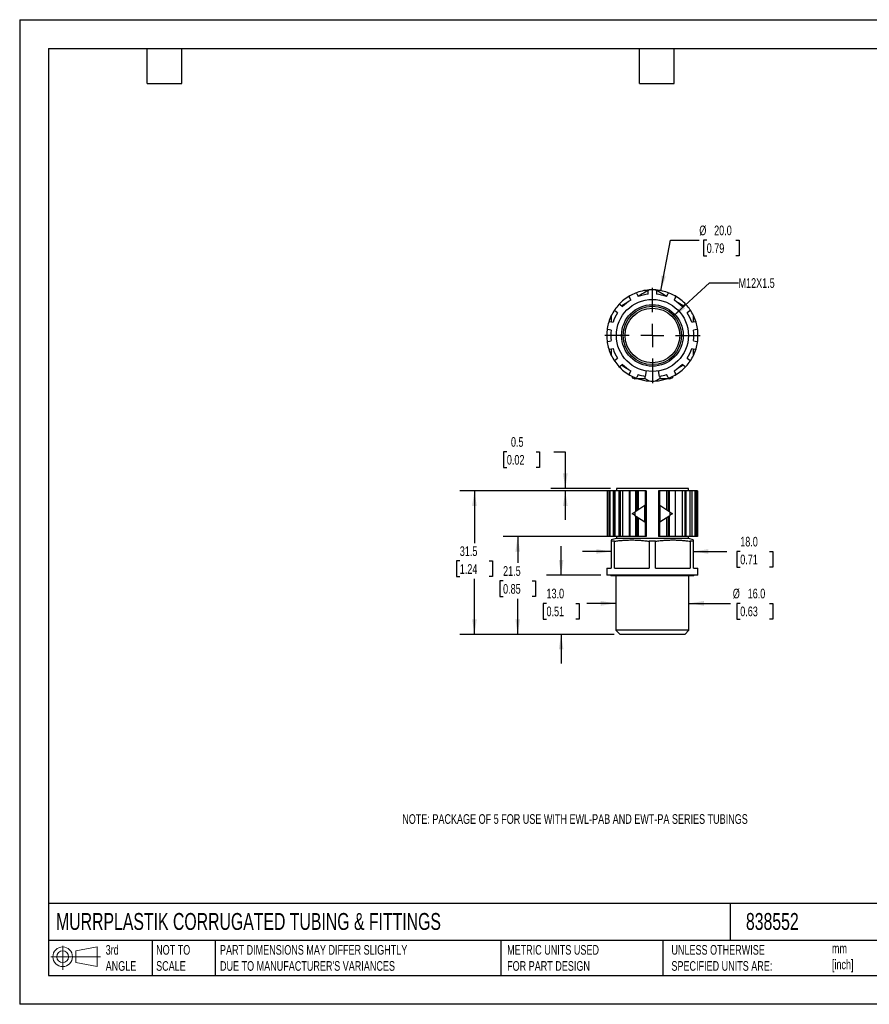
# Model space of a CAD drawing. Header units: millimetres. Extents: x 0 to 279, y 0 to 216.
# Tile 1 of 2: x 0 to 186, y 0 to 216. Entities that reach past the tile are written whole.
import ezdxf

# ---------------------------------------------------------------- set-up
doc = ezdxf.new("R2010")
doc.units = ezdxf.units.MM
doc.layers.add('DIMENSIONS', color=140, linetype='Continuous', lineweight=25)
doc.layers.add('TEXT', color=140, linetype='Continuous', lineweight=25)
doc.styles.add('SLDTEXTSTYLE0', font='TXT', dxfattribs={"width": 0.7})
doc.dimstyles.new('SLDDIMSTYLE0', dxfattribs={"dimtxt": 2.158008, "dimasz": 3.302, "dimexe": 0, "dimexo": 0.0625, "dimgap": 0.539502, "dimtad": 0, "dimtih": 1, "dimtoh": 1, "dimdec": 1, "dimrnd": 1e-09, "dimzin": 4, "dimdsep": 46, "dimtxsty": 'SLDTEXTSTYLE0', "dimsah": 1, "dimcen": 0.09, "dimadec": 0, "dimazin": 1, "dimtfac": 1, "dimtdec": 1, "dimtmove": 0, "dimatfit": 0, "dimfxl": 0, "dimfrac": 2, "dimtolj": 1, "dimtzin": 12, "dimarcsym": 0})
doc.dimstyles.new('SLDDIMSTYLE1', dxfattribs={"dimtxt": 2.158008, "dimasz": 3.302, "dimexe": 0, "dimexo": 0.0625, "dimgap": 0.539502, "dimtad": 0, "dimtih": 1, "dimtoh": 1, "dimdec": 1, "dimrnd": 1e-09, "dimzin": 12, "dimdsep": 46, "dimtxsty": 'SLDTEXTSTYLE0', "dimsah": 1, "dimcen": 0.09, "dimadec": 0, "dimazin": 3, "dimtfac": 1, "dimtdec": 1, "dimtofl": 0, "dimtmove": 0, "dimatfit": 3, "dimfxl": 0, "dimfrac": 2, "dimtolj": 1, "dimtzin": 12, "dimarcsym": 0})
doc.dimstyles.new('SLDDIMSTYLE2', dxfattribs={"dimtxt": 2.158008, "dimasz": 3.302, "dimexe": 0, "dimexo": 0.0625, "dimgap": 0.539502, "dimtad": 0, "dimtih": 1, "dimtoh": 1, "dimdec": 1, "dimrnd": 1e-09, "dimdsep": 46, "dimtxsty": 'SLDTEXTSTYLE0', "dimsah": 1, "dimcen": 0.09, "dimadec": 0, "dimazin": 2, "dimtfac": 1, "dimtdec": 1, "dimtmove": 0, "dimatfit": 0, "dimfxl": 0, "dimfrac": 2, "dimtolj": 1, "dimtzin": 12, "dimarcsym": 0})
doc.dimstyles.new('SLDDIMSTYLE3', dxfattribs={"dimtxt": 2.158008, "dimasz": 3.302, "dimexe": 0, "dimexo": 0.0625, "dimgap": 0.539502, "dimtad": 0, "dimtih": 1, "dimtoh": 1, "dimdec": 1, "dimrnd": 1e-09, "dimzin": 12, "dimdsep": 46, "dimtxsty": 'SLDTEXTSTYLE0', "dimsah": 1, "dimcen": 0, "dimadec": 0, "dimazin": 3, "dimtfac": 1, "dimtdec": 1, "dimtofl": 0, "dimtmove": 0, "dimatfit": 3, "dimfxl": 0, "dimfrac": 2, "dimtolj": 1, "dimtzin": 12, "dimarcsym": 0})
doc.dimstyles.new('SLDDIMSTYLE4', dxfattribs={"dimtxt": 2.158008, "dimasz": 3.302, "dimexe": 0, "dimexo": 0.0625, "dimgap": 0.539502, "dimtad": 0, "dimtih": 1, "dimtoh": 1, "dimdec": 1, "dimrnd": 1e-09, "dimzin": 4, "dimdsep": 46, "dimtxsty": 'SLDTEXTSTYLE0', "dimsah": 1, "dimcen": 0, "dimadec": 0, "dimazin": 1, "dimtfac": 1, "dimtdec": 1, "dimtofl": 0, "dimtmove": 0, "dimatfit": 3, "dimfxl": 0, "dimfrac": 2, "dimtolj": 1, "dimtzin": 12, "dimarcsym": 0})

# ---------------------------------------------------------------- blocks, each defined once
blk = doc.blocks.new('Block11')
at = {"color": 7, "linetype": 'Continuous', "lineweight": 18}
for p, q in [((2.59, 5.31), (2.59, 0)), ((5.48, 4.17), (10.18, 5.03)), ((10.18, 5.03), (10.18, 0.73)), ((0, 2.88), (10.87, 2.88)), ((5.48, 1.6), (5.48, 4.17)), ((5.48, 1.6), (10.18, 0.73))]:
    blk.add_line(p, q, dxfattribs=at)
for radius in [2.15, 1.29]:
    blk.add_circle((2.59, 2.88), radius, dxfattribs=at)
blk = doc.blocks.new('Block12')
at = {"color": 7, "linetype": 'Continuous'}
blk.add_blockref('Block11', (0, 0), dxfattribs=at)
blk = doc.blocks.new('_D')
at = {"layer": 'DIMENSIONS'}
for p, q in [((129.7, 99.3), (123.35, 99.3)), ((147.7, 99.3), (155.04, 99.3)), ((157.96, 99.3), (157.24, 99.3)), ((157.24, 99.3), (157.24, 95.87)), ((164.38, 99.3), (165.1, 99.3)), ((165.1, 99.3), (165.1, 95.87)), ((157.24, 95.87), (157.96, 95.87)), ((165.1, 95.87), (164.38, 95.87))]:
    blk.add_line(p, q, dxfattribs=at)
for points in [[(129.7, 99.3), (126.4, 99.81), (126.4, 98.79)], [(147.7, 99.3), (151, 98.79), (151, 99.81)]]:
    blk.add_solid(points, dxfattribs=at)
at = {"layer": 'DIMENSIONS', "char_height": 2.117, "attachment_point": 1, "style": 'SLDTEXTSTYLE0'}
for s, insert in [('18.0', (157.96, 102.51)), ('0.71', (157.96, 98.6))]:
    blk.add_mtext(s, dxfattribs=dict(at, insert=insert))
blk = doc.blocks.new('_D_1')
at = {"layer": 'DIMENSIONS'}
for p, q in [((118.69, 94.11), (118.69, 100.46)), ((127.43, 94.11), (115.52, 94.11)), ((115.49, 87.92), (114.76, 87.92)), ((114.76, 87.92), (114.76, 84.49)), ((121.9, 87.92), (122.62, 87.92)), ((122.62, 87.92), (122.62, 84.49)), ((114.76, 84.49), (115.49, 84.49)), ((122.62, 84.49), (121.9, 84.49)), ((130.35, 81.11), (115.52, 81.11)), ((118.69, 81.11), (118.69, 74.76))]:
    blk.add_line(p, q, dxfattribs=at)
for points in [[(118.69, 94.11), (119.2, 97.41), (118.19, 97.41)], [(118.69, 81.11), (118.19, 77.81), (119.2, 77.81)]]:
    blk.add_solid(points, dxfattribs=at)
at = {"layer": 'DIMENSIONS', "char_height": 2.117, "attachment_point": 1, "style": 'SLDTEXTSTYLE0'}
for s, insert in [('13.0', (115.49, 91.13)), ('0.51', (115.49, 87.22))]:
    blk.add_mtext(s, dxfattribs=dict(at, insert=insert))
blk = doc.blocks.new('_D_2')
at = {"layer": 'DIMENSIONS'}
for p, q in [((128.8, 102.58), (106, 102.58)), ((109.18, 102.58), (109.18, 96.77)), ((105.97, 92.85), (105.24, 92.85)), ((105.24, 92.85), (105.24, 89.42)), ((112.38, 92.85), (113.11, 92.85)), ((113.11, 92.85), (113.11, 89.42)), ((105.24, 89.42), (105.97, 89.42)), ((109.18, 81.11), (109.18, 88.94)), ((113.11, 89.42), (112.38, 89.42)), ((130.35, 81.11), (106, 81.11))]:
    blk.add_line(p, q, dxfattribs=at)
for points in [[(109.18, 102.58), (108.67, 99.28), (109.68, 99.28)], [(109.18, 81.11), (109.68, 84.41), (108.67, 84.41)]]:
    blk.add_solid(points, dxfattribs=at)
at = {"layer": 'DIMENSIONS', "char_height": 2.117, "attachment_point": 1, "style": 'SLDTEXTSTYLE0'}
for s, insert in [('21.5', (105.97, 96.07)), ('0.85', (105.97, 92.15))]:
    blk.add_mtext(s, dxfattribs=dict(at, insert=insert))
blk = doc.blocks.new('_D_3')
at = {"layer": 'DIMENSIONS'}
for p, q in [((130.08, 112.58), (96.51, 112.58)), ((99.69, 112.58), (99.69, 101.13)), ((96.48, 97.21), (95.76, 97.21)), ((95.76, 97.21), (95.76, 93.78)), ((102.89, 97.21), (103.62, 97.21)), ((103.62, 97.21), (103.62, 93.78)), ((95.76, 93.78), (96.48, 93.78)), ((99.69, 81.11), (99.69, 93.3)), ((103.62, 93.78), (102.89, 93.78)), ((130.35, 81.11), (96.51, 81.11))]:
    blk.add_line(p, q, dxfattribs=at)
for points in [[(99.69, 112.58), (99.18, 109.28), (100.2, 109.28)], [(99.69, 81.11), (100.2, 84.41), (99.18, 84.41)]]:
    blk.add_solid(points, dxfattribs=at)
at = {"layer": 'DIMENSIONS', "char_height": 2.117, "attachment_point": 1, "style": 'SLDTEXTSTYLE0'}
for s, insert in [('31.5', (96.48, 100.42)), ('1.24', (96.48, 96.51))]:
    blk.add_mtext(s, dxfattribs=dict(at, insert=insert))
blk = doc.blocks.new('_D_4')
at = {"layer": 'DIMENSIONS'}
for p, q in [((106.8, 121.16), (106.08, 121.16)), ((106.08, 121.16), (106.08, 117.73)), ((113.21, 121.16), (113.94, 121.16)), ((113.94, 121.16), (113.94, 117.73)), ((117.11, 121.16), (119.61, 121.16)), ((119.61, 121.16), (119.61, 113.11)), ((106.08, 117.73), (106.8, 117.73)), ((113.94, 117.73), (113.21, 117.73)), ((129.53, 113.11), (116.43, 113.11)), ((128.8, 112.58), (116.43, 112.58)), ((119.61, 112.58), (119.61, 106.23))]:
    blk.add_line(p, q, dxfattribs=at)
for points in [[(119.61, 113.11), (120.12, 116.41), (119.1, 116.41)], [(119.61, 112.58), (119.1, 109.28), (120.12, 109.28)]]:
    blk.add_solid(points, dxfattribs=at)
at = {"layer": 'DIMENSIONS', "char_height": 2.117, "attachment_point": 1, "style": 'SLDTEXTSTYLE0'}
for s, insert in [('0.5', (107.7, 124.37)), ('0.02', (106.8, 120.46))]:
    blk.add_mtext(s, dxfattribs=dict(at, insert=insert))
blk = doc.blocks.new('_D_5')
at = {"layer": 'DIMENSIONS'}
for p, q in [((130.7, 87.92), (124.35, 87.92)), ((146.7, 87.92), (155.85, 87.92)), ((157.96, 87.92), (157.24, 87.92)), ((157.24, 87.92), (157.24, 84.49)), ((164.38, 87.92), (165.1, 87.92)), ((165.1, 87.92), (165.1, 84.49)), ((157.24, 84.49), (157.96, 84.49)), ((165.1, 84.49), (164.38, 84.49))]:
    blk.add_line(p, q, dxfattribs=at)
for points in [[(130.7, 87.92), (127.4, 88.43), (127.4, 87.41)], [(146.7, 87.92), (150, 87.41), (150, 88.43)]]:
    blk.add_solid(points, dxfattribs=at)
at = {"layer": 'DIMENSIONS', "char_height": 2.117, "attachment_point": 1, "style": 'SLDTEXTSTYLE0'}
for s, insert in [('%%c', (156.33, 91.13)), ('16.0', (159.59, 91.13)), ('0.63', (157.96, 87.22))]:
    blk.add_mtext(s, dxfattribs=dict(at, insert=insert))
blk = doc.blocks.new('_D_6')
at = {"layer": 'DIMENSIONS'}
for p, q in [((143.11, 150.72), (151.24, 158.21)), ((151.24, 158.21), (157.59, 158.21))]:
    blk.add_line(p, q, dxfattribs=at)
blk.add_solid([(143.11, 150.72), (145.88, 152.58), (145.2, 153.33)], dxfattribs=at)
at = {"layer": 'DIMENSIONS', "insert": (157.59, 159.22), "char_height": 2.117, "attachment_point": 1, "style": 'SLDTEXTSTYLE0'}
blk.add_mtext('M12X1.5', dxfattribs=at)
blk = doc.blocks.new('_D_7')
at = {"layer": 'DIMENSIONS'}
for p, q in [((140.55, 156.48), (142.64, 167.55)), ((142.64, 167.55), (148.99, 167.55)), ((150.61, 167.55), (149.89, 167.55)), ((149.89, 167.55), (149.89, 164.12)), ((157.03, 167.55), (157.75, 167.55)), ((157.75, 167.55), (157.75, 164.12)), ((149.89, 164.12), (150.61, 164.12)), ((157.75, 164.12), (157.03, 164.12))]:
    blk.add_line(p, q, dxfattribs=at)
blk.add_solid([(140.55, 156.48), (141.66, 159.63), (140.66, 159.82)], dxfattribs=at)
at = {"layer": 'DIMENSIONS', "char_height": 2.117, "attachment_point": 1, "style": 'SLDTEXTSTYLE0'}
for s, insert in [('%%c', (148.99, 170.76)), ('20.0', (152.24, 170.76)), ('0.79', (150.61, 166.85))]:
    blk.add_mtext(s, dxfattribs=dict(at, insert=insert))
blk = doc.blocks.new('SW_CENTERMARKSYMBOL_0')
at = {"layer": 'DIMENSIONS', "color": 0}
for p, q in [((0, 5.08), (0, 10.44)), ((0, 0), (0, 2.54)), ((-5.08, 0), (-10.44, 0)), ((0, 0), (-2.54, 0)), ((0, 0), (0, -2.54)), ((0, 0), (2.54, 0)), ((5.08, 0), (10.44, 0)), ((0, -5.08), (0, -10.44))]:
    blk.add_line(p, q, dxfattribs=at)

msp = doc.modelspace()

# ---------------------------------------------------------------- linework, layer by layer
at = {"color": 7, "linetype": 'Continuous'}
for p, q in [((0, 215.9), (0, 0)), ((0, 215.9), (279.4, 215.9)), ((279.4, 0), (0, 0))]:
    msp.add_line(p, q, dxfattribs=at)
for p, q in [((135.27, 155.85), (135.58, 155.21)), ((137.8, 155.71), (137.8, 156.43)), ((139.6, 156.43), (139.6, 155.71)), ((141.82, 155.21), (142.13, 155.85)), ((131.62, 153.45), (132.18, 153.01)), ((133.08, 153.81), (131.98, 153.17)), ((133.96, 154.42), (133.65, 155.07)), ((143.75, 155.07), (143.44, 154.42)), ((145.42, 153.17), (144.34, 153.79)), ((145.22, 153.01), (145.78, 153.45)), ((131.06, 151.6), (130.49, 152.05)), ((146.9, 152.05), (146.34, 151.6)), ((129.37, 149.71), (130.07, 149.55)), ((129.7, 151.02), (129.7, 149.63)), ((147.33, 149.55), (148.03, 149.71)), ((147.7, 149.63), (147.7, 151.02)), ((129.67, 147.79), (128.97, 147.95)), ((148.43, 147.95), (147.73, 147.79)), ((128.97, 145.36), (129.67, 145.52)), ((147.73, 145.52), (148.43, 145.36)), ((130.07, 143.76), (129.37, 143.6)), ((129.7, 143.68), (129.7, 142.3)), ((148.03, 143.6), (147.33, 143.76)), ((147.7, 142.3), (147.7, 143.68)), ((130.49, 141.27), (131.06, 141.71)), ((146.34, 141.71), (146.9, 141.27)), ((132.18, 140.31), (131.62, 139.86)), ((131.98, 140.15), (133.06, 139.52)), ((133.65, 138.24), (133.96, 138.89)), ((137.33, 138.88), (137.12, 137.69)), ((140.28, 137.69), (140.07, 138.88)), ((143.44, 138.89), (143.75, 138.24)), ((144.31, 139.51), (145.42, 140.15)), ((145.78, 139.86), (145.22, 140.31)), ((134.3, 137.68), (134.3, 137.4)), ((137.08, 137.16), (134.85, 137.16)), ((135.58, 138.11), (135.27, 137.46)), ((137.08, 137.7), (137.08, 137.16)), ((137.08, 137.2), (137.97, 136.68)), ((139.42, 136.68), (140.32, 137.2)), ((140.32, 137.7), (140.32, 137.16)), ((142.55, 137.16), (140.32, 137.16)), ((142.13, 137.46), (141.82, 138.11)), ((143.1, 137.68), (143.1, 137.4)), ((128.81, 112.58), (128.81, 102.58)), ((128.81, 112.58), (128.81, 102.58)), ((129.13, 112.58), (128.81, 112.58)), ((128.81, 112.58), (128.81, 112.58)), ((129.13, 112.58), (129.13, 102.58)), ((129.37, 112.58), (129.13, 112.58)), ((129.37, 112.58), (129.37, 102.58)), ((130.07, 112.58), (129.37, 112.58)), ((130.07, 112.58), (130.07, 102.58)), ((130.42, 112.58), (130.07, 112.58)), ((130.42, 112.58), (130.42, 102.58)), ((130.45, 112.58), (130.42, 112.58)), ((130.45, 112.58), (130.45, 102.58)), ((131.35, 112.58), (130.45, 112.58)), ((130.8, 113.11), (130.8, 112.58)), ((146.6, 113.11), (130.8, 113.11)), ((131.35, 112.58), (131.35, 102.58)), ((131.62, 112.58), (131.35, 112.58)), ((131.62, 112.58), (131.62, 102.58)), ((132.18, 112.58), (131.62, 112.58)), ((132.18, 112.58), (132.18, 102.58)), ((133.63, 112.58), (132.18, 112.58)), ((133.63, 112.58), (133.63, 102.58)), ((133.73, 112.58), (133.63, 112.58)), ((133.73, 112.58), (133.73, 102.58)), ((135.01, 112.58), (133.73, 112.58)), ((135.01, 112.58), (135.01, 108.05)), ((135.27, 112.58), (135.01, 112.58)), ((135.27, 112.58), (135.27, 108.22)), ((135.58, 112.58), (135.27, 112.58)), ((135.58, 112.58), (135.58, 108.42)), ((137.12, 112.58), (135.58, 112.58)), ((137.12, 112.58), (137.12, 102.58)), ((137.33, 112.58), (137.12, 112.58)), ((137.33, 112.58), (137.33, 102.58)), ((140.07, 112.58), (140.07, 102.58)), ((140.28, 112.58), (140.07, 112.58)), ((140.28, 112.58), (140.28, 102.58)), ((141.82, 112.58), (140.28, 112.58)), ((141.82, 112.58), (141.82, 108.42)), ((142.13, 112.58), (141.82, 112.58)), ((142.13, 112.58), (142.13, 108.22)), ((142.38, 112.58), (142.13, 112.58)), ((142.38, 112.58), (142.38, 108.05)), ((143.67, 112.58), (142.38, 112.58)), ((143.67, 112.58), (143.67, 102.58)), ((143.77, 112.58), (143.67, 112.58)), ((143.77, 102.58), (143.77, 112.58)), ((145.22, 112.58), (143.77, 112.58)), ((145.22, 112.58), (145.22, 102.58)), ((145.78, 112.58), (145.22, 112.58)), ((145.78, 112.58), (145.78, 102.58)), ((146.05, 112.58), (145.78, 112.58)), ((146.05, 112.58), (146.05, 102.58)), ((146.94, 112.58), (146.05, 112.58)), ((146.6, 112.58), (146.6, 113.11)), ((146.94, 112.58), (146.94, 102.58)), ((146.98, 112.58), (146.94, 112.58)), ((146.98, 102.58), (146.98, 112.58)), ((147.33, 112.58), (146.98, 112.58)), ((147.33, 112.58), (147.33, 102.58)), ((148.03, 112.58), (147.33, 112.58)), ((148.03, 112.58), (148.03, 102.58)), ((148.26, 112.58), (148.03, 112.58)), ((148.26, 112.58), (148.26, 102.58)), ((148.58, 112.58), (148.26, 112.58)), ((148.58, 102.58), (148.58, 112.58)), ((148.58, 112.58), (148.58, 102.58)), ((148.58, 112.58), (148.58, 112.58)), ((137.08, 109.4), (134.85, 107.94)), ((137.08, 105.76), (137.08, 109.4)), ((140.32, 109.4), (140.32, 105.76)), ((142.55, 107.94), (140.32, 109.4)), ((134.85, 107.94), (134.85, 107.22)), ((134.85, 107.22), (137.08, 105.76)), ((135.01, 107.11), (135.01, 102.58)), ((135.27, 106.95), (135.27, 102.58)), ((135.58, 106.74), (135.58, 102.58)), ((140.32, 105.76), (142.55, 107.22)), ((141.82, 106.74), (141.82, 102.58)), ((142.13, 106.95), (142.13, 102.58)), ((142.38, 107.11), (142.38, 102.58)), ((142.55, 107.94), (142.55, 107.22)), ((129.13, 102.58), (128.81, 102.58)), ((128.81, 102.58), (128.81, 102.58)), ((129.37, 102.58), (129.13, 102.58)), ((130.07, 102.58), (129.37, 102.58)), ((130.8, 102.11), (129.7, 101.82)), ((130.42, 101.55), (129.7, 101.55)), ((129.7, 101.55), (129.7, 95.61)), ((130.42, 102.58), (130.07, 102.58)), ((130.45, 102.58), (130.42, 102.58)), ((130.42, 95.61), (130.42, 101.55)), ((131.35, 102.58), (130.45, 102.58)), ((130.8, 102.58), (130.8, 102.11)), ((146.6, 102.11), (130.8, 102.11)), ((131.62, 102.58), (131.35, 102.58)), ((132.18, 102.58), (131.62, 102.58)), ((133.63, 102.58), (132.18, 102.58)), ((133.73, 102.58), (133.63, 102.58)), ((135.01, 102.58), (133.73, 102.58)), ((135.27, 102.58), (135.01, 102.58)), ((135.58, 102.58), (135.27, 102.58)), ((137.12, 102.58), (135.58, 102.58)), ((137.33, 102.58), (137.12, 102.58)), ((139.42, 101.55), (137.97, 101.55)), ((137.97, 101.55), (137.97, 95.61)), ((139.42, 95.61), (139.42, 101.55)), ((140.28, 102.58), (140.07, 102.58)), ((141.82, 102.58), (140.28, 102.58)), ((142.13, 102.58), (141.82, 102.58)), ((142.38, 102.58), (142.13, 102.58)), ((143.67, 102.58), (142.38, 102.58)), ((143.77, 102.58), (143.67, 102.58)), ((145.22, 102.58), (143.77, 102.58)), ((145.78, 102.58), (145.22, 102.58)), ((146.05, 102.58), (145.78, 102.58)), ((146.94, 102.58), (146.05, 102.58)), ((146.6, 102.11), (146.6, 102.58)), ((147.7, 101.82), (146.6, 102.11)), ((146.98, 102.58), (146.94, 102.58)), ((147.7, 101.55), (146.97, 101.55)), ((146.97, 101.55), (146.97, 95.61)), ((147.33, 102.58), (146.98, 102.58)), ((148.03, 102.58), (147.33, 102.58)), ((147.7, 95.61), (147.7, 101.55)), ((148.26, 102.58), (148.03, 102.58)), ((148.58, 102.58), (148.26, 102.58)), ((148.58, 102.58), (148.58, 102.58)), ((128.7, 95.61), (128.7, 94.11)), ((128.7, 95.61), (129.7, 95.61)), ((130.42, 95.61), (137.97, 95.61)), ((139.42, 95.61), (146.97, 95.61)), ((147.7, 95.61), (148.7, 95.61)), ((148.7, 94.11), (148.7, 95.61)), ((148.7, 94.11), (128.7, 94.11)), ((129.55, 94.11), (129.7, 93.96)), ((147.7, 93.96), (129.7, 93.96)), ((130.7, 93.96), (130.7, 82.03)), ((146.7, 82.03), (146.7, 93.96)), ((147.7, 93.96), (147.85, 94.11)), ((130.7, 82.03), (131.62, 81.11)), ((146.7, 82.03), (130.7, 82.03)), ((145.78, 81.11), (131.62, 81.11)), ((145.78, 81.11), (146.7, 82.03))]:
    msp.add_line(p, q)
for radius in [7.9, 6.75, 6.4, 6]:
    msp.add_circle((138.7, 146.66), radius)
for centre, radius, start, end in [((138.7, 146.66), 10, 111.6182, 119.8103), ((138.7, 146.66), 10, 94.1581, 111.6182), ((135.09, 155.77), 0.2, 25.7143, 111.6182), ((138.7, 146.66), 9.1, 95.6759, 110.0384), ((138, 156.43), 0.2, 94.096, 180), ((138.7, 146.66), 10, 85.904, 94.096), ((139.4, 156.43), 0.2, 0, 85.904), ((138.7, 146.66), 10, 68.3818, 85.8419), ((138.7, 146.66), 9.1, 69.9616, 84.3241), ((142.31, 155.77), 0.2, 68.3817, 154.2857), ((138.7, 146.66), 10, 60.1897, 68.3818), ((138.7, 146.66), 10, 137.3325, 145.5246), ((138.7, 146.66), 10, 119.8103, 137.3325), ((131.49, 153.3), 0.2, 51.4286, 137.3325), ((138.7, 146.66), 9.1, 121.3902, 135.7527), ((133.83, 155.16), 0.2, 119.8103, 205.7143), ((138.7, 146.66), 9.1, 44.2473, 58.6098), ((143.57, 155.16), 0.2, 334.2857, 60.1897), ((138.7, 146.66), 10, 42.6675, 60.1897), ((145.9, 153.3), 0.2, 42.6675, 128.5714), ((138.7, 146.66), 10, 34.4754, 42.6675), ((138.7, 146.66), 10, 145.8419, 154.1581), ((138.7, 146.66), 9.1, 147.1045, 161.467), ((130.62, 152.2), 0.2, 145.5246, 231.4286), ((138.7, 146.66), 9.1, 18.533, 32.8955), ((146.78, 152.2), 0.2, 308.5714, 34.4754), ((138.7, 146.66), 10, 25.8419, 34.1581), ((138.7, 146.66), 10, 163.0468, 171.2389), ((138.7, 146.66), 10, 154.1581, 163.0468), ((129.32, 149.51), 0.2, 77.1429, 163.0468), ((138.7, 146.66), 10, 16.9532, 25.8419), ((148.07, 149.51), 0.2, 16.9532, 102.8571), ((138.7, 146.66), 10, 8.7611, 16.9532), ((138.7, 146.66), 10, 171.2389, 188.7611), ((129.01, 148.15), 0.2, 171.2389, 257.1429), ((138.7, 146.66), 9.1, 172.8188, 187.1812), ((138.7, 146.66), 9.1, 352.8188, 7.1812), ((148.38, 148.15), 0.2, 282.8571, 8.7611), ((138.7, 146.66), 10, 351.2389, 8.7611), ((129.01, 145.16), 0.2, 102.8571, 188.7611), ((138.7, 146.66), 10, 188.7611, 196.9532), ((138.7, 146.66), 10, 343.0468, 351.2389), ((148.38, 145.16), 0.2, 351.2389, 77.1429), ((129.32, 143.8), 0.2, 196.9532, 282.8571), ((138.7, 146.66), 10, 196.9532, 205.8419), ((138.7, 146.66), 9.1, 198.533, 212.8955), ((138.7, 146.66), 9.1, 327.1045, 341.467), ((138.7, 146.66), 10, 334.1581, 343.0468), ((148.07, 143.8), 0.2, 257.1429, 343.0468), ((138.7, 146.66), 10, 205.8419, 214.1581), ((130.62, 141.11), 0.2, 128.5714, 214.4754), ((138.7, 146.66), 10, 214.4754, 222.6675), ((138.7, 146.66), 10, 317.3325, 325.5246), ((146.78, 141.11), 0.2, 325.5246, 51.4286), ((138.7, 146.66), 10, 325.8419, 334.1581), ((131.49, 140.01), 0.2, 222.6675, 308.5714), ((138.7, 146.66), 10, 222.6675, 240.1897), ((138.7, 146.66), 9.1, 224.2473, 238.6098), ((133.83, 138.15), 0.2, 154.2857, 240.1897), ((138.7, 146.66), 9.1, 301.3902, 315.7527), ((138.7, 146.66), 10, 299.8103, 317.3325), ((143.57, 138.15), 0.2, 299.8103, 25.7143), ((145.9, 140.01), 0.2, 231.4286, 317.3325), ((138.7, 146.66), 10, 240.1897, 248.3818), ((135.09, 137.55), 0.2, 248.3817, 334.2857), ((138.7, 146.66), 9.1, 249.9616, 260), ((138.7, 146.66), 10, 251.8051, 265.8419), ((138.7, 146.66), 10, 265.8419, 274.1581), ((138.7, 146.66), 10, 274.1581, 288.1949), ((138.7, 146.66), 9.1, 280, 290.0384), ((142.31, 137.55), 0.2, 205.7143, 291.6182), ((138.7, 146.66), 10, 291.6182, 299.8103)]:
    msp.add_arc(centre, radius, start, end)
for points, knots in [([(137.85, 156.56), (137.38, 156.29), (136.63, 155.85), (135.86, 155.41), (135.56, 155.24)], [0, 0, 0, 0, 0.608742, 1, 1, 1, 1]), ([(141.83, 155.24), (141.53, 155.41), (140.77, 155.85), (140.02, 156.29), (139.55, 156.55)], [0, 0, 0, 0, 0.392074, 1, 1, 1, 1]), ([(129.7, 101.81), (129.7, 101.81), (129.7, 101.82), (129.7, 101.73), (129.7, 101.61), (129.7, 101.55)], [0, 0, 0, 0, 0.194139, 0.5952995, 1, 1, 1, 1]), ([(130.42, 101.55), (130.58, 101.57), (130.9, 101.61), (131.37, 101.67), (131.84, 101.71), (132.47, 101.76), (133.26, 101.81), (134.2, 101.82), (135.14, 101.81), (136.08, 101.75), (137.03, 101.67), (137.66, 101.59), (137.97, 101.55)], [0, 0, 0, 0, 0.063705, 0.126491, 0.188636, 0.250446, 0.375645, 0.500003, 0.624344, 0.749559, 0.873504, 1, 1, 1, 1]), ([(139.42, 101.55), (139.58, 101.57), (139.9, 101.61), (140.37, 101.67), (140.84, 101.71), (141.47, 101.76), (142.25, 101.81), (143.2, 101.82), (144.14, 101.81), (145.08, 101.75), (146.03, 101.67), (146.66, 101.59), (146.97, 101.55)], [0, 0, 0, 0, 0.063705, 0.126491, 0.188636, 0.250446, 0.375645, 0.500003, 0.624344, 0.749559, 0.873504, 1, 1, 1, 1]), ([(147.7, 101.55), (147.7, 101.61), (147.7, 101.73), (147.7, 101.81), (147.7, 101.81), (147.7, 101.81)], [0, 0, 0, 0, 0.398308, 0.795529, 1, 1, 1, 1])]:
    msp.add_open_spline(points, degree=3, knots=knots)
for points in [[(134.3, 137.4), (134.48, 137.31), (134.66, 137.23), (134.85, 137.16)], [(142.55, 137.16), (142.73, 137.23), (142.92, 137.31), (143.1, 137.4)], [(134.3, 107.58), (134.48, 107.7), (134.66, 107.82), (134.85, 107.94)], [(134.85, 107.22), (134.66, 107.34), (134.48, 107.46), (134.3, 107.58)], [(142.55, 107.94), (142.73, 107.82), (142.92, 107.7), (143.1, 107.58)], [(143.1, 107.58), (142.92, 107.46), (142.73, 107.34), (142.55, 107.22)]]:
    msp.add_open_spline(points, degree=3)
at = {"layer": 'TEXT'}
for p, q in [((6.35, 209.55), (273.05, 209.55)), ((6.35, 209.55), (6.35, 6.35)), ((27.94, 201.93), (27.94, 209.55)), ((35.56, 201.93), (35.56, 209.55)), ((135.89, 201.93), (135.89, 209.55)), ((143.51, 201.93), (143.51, 209.55)), ((27.94, 201.93), (35.56, 201.93)), ((135.89, 201.93), (143.51, 201.93)), ((273.05, 22.13), (6.35, 22.13)), ((155.76, 22.13), (155.76, 13.97)), ((273.05, 13.97), (6.35, 13.97)), ((29.04, 13.97), (29.04, 6.35)), ((42.84, 13.97), (42.84, 6.35)), ((105.48, 13.97), (105.48, 6.35)), ((141, 13.97), (141, 6.35)), ((6.35, 6.35), (273.05, 6.35))]:
    msp.add_line(p, q, dxfattribs=at)

# ---------------------------------------------------------------- block references
at = {"layer": 'DIMENSIONS'}
msp.add_blockref('SW_CENTERMARKSYMBOL_0', (138.7, 146.66), dxfattribs=at)
at = {"layer": 'TEXT'}
msp.add_blockref('Block12', (6.84, 7.55), dxfattribs=at)

# ---------------------------------------------------------------- texts
at = {"layer": 'DIMENSIONS', "insert": (83.87, 41.69), "char_height": 2.1167, "attachment_point": 1, "style": 'SLDTEXTSTYLE0'}
msp.add_mtext('NOTE: PACKAGE OF 5 FOR USE WITH EWL-PAB AND EWT-PA SERIES TUBINGS', dxfattribs=at)
at = {"layer": 'TEXT', "attachment_point": 1, "style": 'SLDTEXTSTYLE0'}
for s, insert, char_height in [('MURRPLASTIK CORRUGATED TUBING & FITTINGS', (7.97, 20.02), 3.7042), ('838552', (159.21, 20.02), 3.704), ('3rd^JANGLE', (18.85, 13), 2.117), ('NOT TO^JSCALE', (29.91, 13), 2.1167), ("PART DIMENSIONS MAY DIFFER SLIGHTLY ^JDUE TO MANUFACTURER'S VARIANCES", (43.91, 13), 2.1167), ('METRIC UNITS USED ^JFOR PART DESIGN', (106.85, 13), 2.1167), ('UNLESS OTHERWISE ^JSPECIFIED UNITS ARE:', (142.87, 13), 2.1167), ('mm^J[inch]', (178.06, 13.33), 2.117)]:
    msp.add_mtext(s, dxfattribs=dict(at, insert=insert, char_height=char_height))

# ---------------------------------------------------------------- dimensions: what is measured, and where the dimension line sits
at = {"layer": 'DIMENSIONS'}
dim = msp.add_diameter_dim_2p(p1=(136.85, 136.83), p2=(140.55, 156.48), dimstyle='SLDDIMSTYLE4', dxfattribs=at)
dim.commit()
dim.dimension.update_dxf_attribs({"geometry": '_D_7', "text_midpoint": (153.82, 167.55), "dimtype": 163})
dim = msp.add_diameter_dim_2p(p1=(134.28, 142.59), p2=(143.11, 150.72), text='M12X1.5', dimstyle='SLDDIMSTYLE3', override={"dimpost": '<>'}, dxfattribs=at)
dim.commit()
dim.dimension.update_dxf_attribs({"geometry": '_D_6', "text_midpoint": (163.85, 158.21), "dimtype": 163})
for base, p1, p2, dimstyle, picture, middle in [((119.61, 113.11), (130.07, 112.58), (130.8, 113.11), 'SLDDIMSTYLE2', '_D_4', (119.61, 121.16)), ((99.69, 112.58), (131.62, 81.11), (131.35, 112.58), 'SLDDIMSTYLE1', '_D_3', (99.69, 97.21)), ((109.18, 102.58), (131.62, 81.11), (130.07, 102.58), 'SLDDIMSTYLE1', '_D_2', (109.18, 92.85)), ((118.69, 94.11), (131.62, 81.11), (128.7, 94.11), 'SLDDIMSTYLE0', '_D_1', (118.69, 87.92))]:
    dim = msp.add_linear_dim(base=base, p1=p1, p2=p2, angle=90, dimstyle=dimstyle, dxfattribs=at)
    dim.commit()
    dim.dimension.update_dxf_attribs({"geometry": picture, "text_midpoint": middle, "dimtype": 160})
dim = msp.add_linear_dim(base=(147.7, 99.3), p1=(129.7, 101.55), p2=(147.7, 101.55), dimstyle='SLDDIMSTYLE0', dxfattribs=at)
dim.commit()
dim.dimension.update_dxf_attribs({"geometry": '_D', "text_midpoint": (161.17, 99.3), "dimtype": 160})
dim = msp.add_linear_dim(base=(146.7, 87.92), p1=(130.7, 82.03), p2=(146.7, 82.03), text='%%c<>', dimstyle='SLDDIMSTYLE0', dxfattribs=at)
dim.commit()
dim.dimension.update_dxf_attribs({"geometry": '_D_5', "text_midpoint": (161.17, 87.92), "dimtype": 160})

doc.saveas('drawing.dxf')
